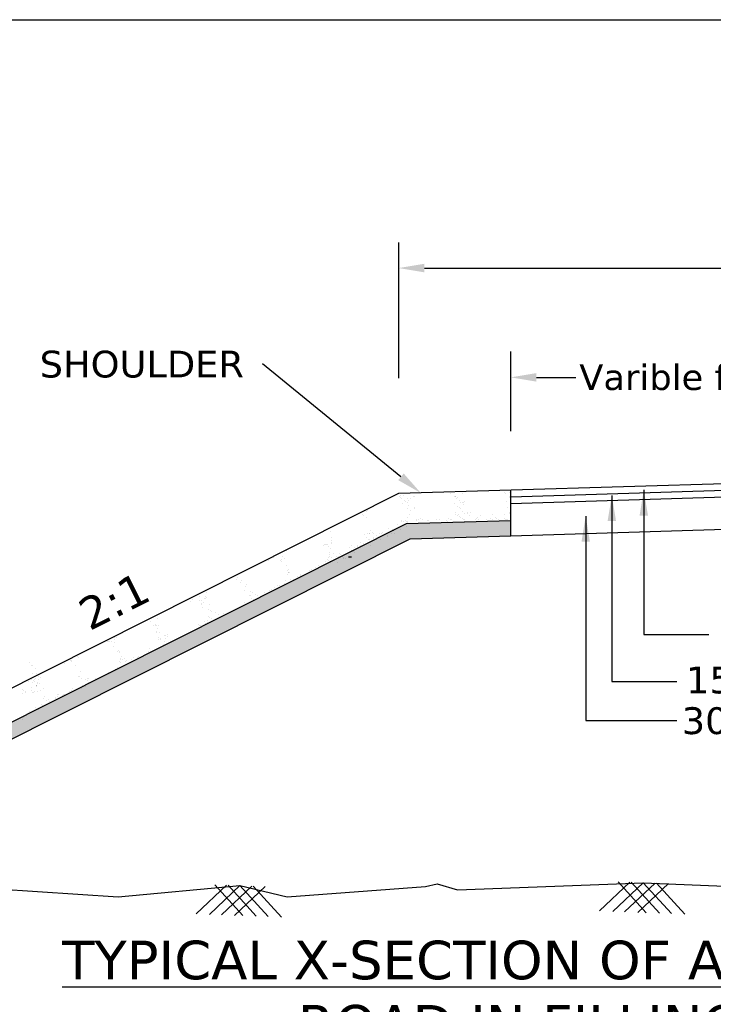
# Model space of a CAD drawing. Header units: inches. Extents: x -3872829669 to -3872768585, y -6658097132 to -6658060350.
# Tile 4 of 7: x -3872813449 to -3872800506, y -6658078728 to -6658060350. Entities that reach past the tile are written whole.
import ezdxf

# ---------------------------------------------------------------- set-up
doc = ezdxf.new("R2010")
doc.units = ezdxf.units.IN
doc.header["$MEASUREMENT"] = 0
doc.header["$PDMODE"] = 2
for name, color, linetype in [('CHNGE', 7, 'Continuous'), ('TEX', 7, 'Continuous'), ('TEXT', 7, 'Continuous')]:
    doc.layers.add(name, color=color, linetype=linetype)
doc.styles.get("Standard").update_dxf_attribs({"font": 'verdana.ttf', "height": 480})
doc.dimstyles.new('ISO-25--------1', dxfattribs={"dimtxt": 240, "dimasz": 480, "dimexe": 480, "dimexo": 480, "dimgap": 0.02, "dimtad": 0, "dimtih": 1, "dimtoh": 1, "dimdec": 0, "dimlfac": 8, "dimdsep": 46, "dimtxsty": 'Standard', "dimcen": 192, "dimclrd": 1, "dimclre": 1, "dimclrt": 1, "dimadec": 0, "dimazin": 0, "dimtfac": 1, "dimtdec": 0, "dimtmove": 2, "dimatfit": 3, "dimfxl": 300, "dimarcsym": 0})

# ---------------------------------------------------------------- blocks, each defined once
blk = doc.blocks.new('*D49')
at = {"color": 0, "lineweight": -2, "ltscale": 20, "transparency": 16777216}
for p, q in [((-3872806377.235899, -6658067039.707215), (-3872806377.235899, -6658064505.601197)), ((-3872789646.235899, -6658067039.707215), (-3872789646.235899, -6658064505.601197)), ((-3872805897.235899, -6658064985.601197), (-3872799313.622924, -6658064985.601197)), ((-3872790126.235899, -6658064985.601197), (-3872796709.848874, -6658064985.601197))]:
    blk.add_line(p, q, dxfattribs=at)
at = {"color": 0, "ltscale": 20, "transparency": 16777216}
for points in [[(-3872805897.235899, -6658064905.601197), (-3872805897.235899, -6658065065.601197), (-3872806377.235899, -6658064985.601197)], [(-3872790126.235899, -6658064905.601197), (-3872790126.235899, -6658065065.601197), (-3872789646.235899, -6658064985.601197)]]:
    blk.add_solid(points, dxfattribs=at)
at = {"layer": 'Defpoints', "color": 0, "ltscale": 20, "transparency": 16777216}
for p in [(-3872789646.235899, -6658064985.601197), (-3872806377.235899, -6658067519.707215), (-3872789646.235899, -6658067519.707215)]:
    blk.add_point(p, dxfattribs=at)
at = {"color": 0, "ltscale": 20, "transparency": 16777216, "insert": (-3872798011.735899, -6658064985.601197), "char_height": 480, "attachment_point": 5}
blk.add_mtext('8.400 M', dxfattribs=at)
blk = doc.blocks.new('*D50')
at = {"color": 0, "lineweight": -2, "ltscale": 20, "transparency": 16777216}
for p, q in [((-3872804285.860899, -6658068031.383977), (-3872804285.860899, -6658066545.907395)), ((-3872791737.610899, -6658068031.383977), (-3872791737.610899, -6658066545.907395)), ((-3872803805.860899, -6658067025.907395), (-3872803073.837833, -6658067025.907395)), ((-3872792217.610899, -6658067025.907395), (-3872792949.633965, -6658067025.907395))]:
    blk.add_line(p, q, dxfattribs=at)
at = {"color": 0, "ltscale": 20, "transparency": 16777216}
for points in [[(-3872803805.860899, -6658066945.907395), (-3872803805.860899, -6658067105.907395), (-3872804285.860899, -6658067025.907395)], [(-3872792217.610899, -6658066945.907395), (-3872792217.610899, -6658067105.907395), (-3872791737.610899, -6658067025.907395)]]:
    blk.add_solid(points, dxfattribs=at)
at = {"layer": 'Defpoints', "color": 0, "ltscale": 20, "transparency": 16777216}
for p in [(-3872791737.610899, -6658067025.907395), (-3872804285.860899, -6658068511.383977), (-3872791737.610899, -6658068511.383977)]:
    blk.add_point(p, dxfattribs=at)
at = {"color": 0, "ltscale": 20, "transparency": 16777216, "insert": (-3872798011.735899, -6658067025.907395), "char_height": 480, "attachment_point": 5}
blk.add_mtext('Varible from 7.50 m to 3.75 m', dxfattribs=at)

msp = doc.modelspace()

# ---------------------------------------------------------------- hatches: boundary and pattern name
at = {"layer": 'CHNGE'}
h = msp.add_hatch(dxfattribs=at)
h.set_pattern_fill('AR-SAND', color=0, scale=167.31, style=0)
h.set_pattern_definition([(37.5, (-3868403558.14, -6688419133.2), (-10.5394187, 322.3768848), [0, -254.3112, 0, -284.427, 0, -271.87875]), (7.5, (-3868403558.14, -6688419133.2), (296.1013406, 472.173258), [0, -137.1942, 0, -229.2147, 0, -87.83775]), (327.5, (-3868403763.94, -6688419133.2), (521.027075, 0.9468162), [0, -83.655, 0, -301.158, 0, -393.1785]), (317.5, (-3868403763.94, -6688419133.2), (502.955042, 146.843899), [0, -41.8275, 0, -197.4258, 0, -225.8685])])
h.paths.add_polyline_path([(-3872806162.787107, -6658070037.181791), (-3872804285.860899, -6658069980.874003), (-3872804285.860899, -6658069696.319046), (-3872806234.270038, -6658069754.771315), (-3872819089.569633, -6658076217.521439), (-3872818579.797215, -6658076279.590457)])

# ---------------------------------------------------------------- linework, layer by layer
at = {"color": 0, "ltscale": 20}
msp.add_lwpolyline([(-3872806334.736026, -6658068881.963124), (-3872808918.628655, -6658066772.701951), (-3872808918.628655, -6658066772.701951)], dxfattribs=at)
msp.add_solid([(-3872806284.146467, -6658068819.98977), (-3872805962.895905, -6658069185.500477), (-3872806385.325584, -6658068943.936477)], dxfattribs=at)
at = {"layer": 'CHNGE', "color": 0}
for p, q in [((-3872806377.235899, -6658069189.950372), (-3872798011.735899, -6658068938.985372)), ((-3872804285.860899, -6658069252.691621), (-3872798011.735899, -6658069064.467874)), ((-3872819944.454745, -6658076010.603957), (-3872806377.235899, -6658069189.950372)), ((-3872806366.483255, -6658069246.800221), (-3872806366.483255, -6658069246.800221)), ((-3872806344.814572, -6658069232.3842), (-3872806344.814572, -6658069232.3842)), ((-3872806334.208126, -6658069273.405786), (-3872806334.208126, -6658069273.405786)), ((-3872806285.230309, -6658069224.606675), (-3872806285.230309, -6658069224.606675)), ((-3872806099.121611, -6658069244.592647), (-3872806099.121611, -6658069244.592647)), ((-3872806085.074585, -6658069256.795596), (-3872806085.074585, -6658069256.795596)), ((-3872805413.990408, -6658069164.966752), (-3872805413.990408, -6658069164.966752)), ((-3872805409.533827, -6658069167.858968), (-3872805409.533827, -6658069167.858968)), ((-3872805403.803184, -6658069200.435609), (-3872805403.803184, -6658069200.435609)), ((-3872805330.726544, -6658069241.264024), (-3872805330.726544, -6658069241.264024)), ((-3872805317.580997, -6658069243.172421), (-3872805317.580997, -6658069243.172421)), ((-3872805315.307313, -6658069255.393151), (-3872805315.307313, -6658069255.393151)), ((-3872805290.685518, -6658069278.869405), (-3872805290.685518, -6658069278.869405)), ((-3872805282.304042, -6658069265.646319), (-3872805282.304042, -6658069265.646319)), ((-3872805189.806197, -6658069201.461984), (-3872805189.806197, -6658069201.461984)), ((-3872804441.328541, -6658069135.651458), (-3872804441.328541, -6658069135.651458)), ((-3872804404.832101, -6658069178.114045), (-3872804404.832101, -6658069178.114045)), ((-3872804389.412867, -6658069192.243169), (-3872804389.412867, -6658069192.243169)), ((-3872804318.056359, -6658069240.758624), (-3872804318.056359, -6658069240.758624)), ((-3872804316.634081, -6658069258.932639), (-3872804316.634081, -6658069258.932639)), ((-3872804304.948184, -6658069183.41468), (-3872804304.948184, -6658069183.41468)), ((-3872804285.860899, -6658069980.874015), (-3872804285.860899, -6658069127.209123)), ((-3872804285.860899, -6658069378.174125), (-3872798011.735899, -6658069189.950372)), ((-3872806322.51337, -6658069293.884845), (-3872806322.51337, -6658069293.884845)), ((-3872806299.643808, -6658069385.235862), (-3872806299.643808, -6658069385.235862)), ((-3872806271.469645, -6658069318.260074), (-3872806271.469645, -6658069318.260074)), ((-3872806257.887249, -6658069334.163013), (-3872806257.887249, -6658069334.163013)), ((-3872806218.017668, -6658069369.185802), (-3872806218.017668, -6658069369.185802)), ((-3872806207.910385, -6658069292.884723), (-3872806207.910385, -6658069292.884723)), ((-3872806193.778349, -6658069409.224893), (-3872806193.778349, -6658069409.224893)), ((-3872806190.082834, -6658069320.699519), (-3872806190.082834, -6658069320.699519)), ((-3872806163.993184, -6658069292.501466), (-3872806163.993184, -6658069292.501466)), ((-3872806085.159109, -6658069461.529872), (-3872806085.159109, -6658069461.529872)), ((-3872805332.404242, -6658069374.300057), (-3872805332.404242, -6658069374.300057)), ((-3872805285.415808, -6658069440.057849), (-3872805285.415808, -6658069440.057849)), ((-3872805250.018847, -6658069452.653089), (-3872805250.018847, -6658069452.653089)), ((-3872805242.528528, -6658069322.08262), (-3872805242.528528, -6658069322.08262)), ((-3872805218.777373, -6658069359.340793), (-3872805218.777373, -6658069359.340793)), ((-3872805184.536489, -6658069362.650424), (-3872805184.536489, -6658069362.650424)), ((-3872805175.234229, -6658069353.608228), (-3872805175.234229, -6658069353.608228)), ((-3872805159.264666, -6658069398.379895), (-3872805159.264666, -6658069398.379895)), ((-3872805155.307003, -6658069346.55236), (-3872805155.307003, -6658069346.55236)), ((-3872804373.766388, -6658069345.132134), (-3872804373.766388, -6658069345.132134)), ((-3872804354.553641, -6658069462.158967), (-3872804354.553641, -6658069462.158967)), ((-3872804299.678475, -6658069344.60312), (-3872804299.678475, -6658069344.60312)), ((-3872807208.932638, -6658069616.569947), (-3872807208.932638, -6658069616.569947)), ((-3872807059.312901, -6658069585.269998), (-3872807059.312901, -6658069585.269998)), ((-3872807027.037774, -6658069611.875562), (-3872807027.037774, -6658069611.875562)), ((-3872807021.056059, -6658069514.7315), (-3872807021.056059, -6658069514.7315)), ((-3872806983.681512, -6658069636.025878), (-3872806983.681512, -6658069636.025878)), ((-3872806969.431139, -6658069535.906709), (-3872806969.431139, -6658069535.906709)), ((-3872806952.461572, -6658069514.132888), (-3872806952.461572, -6658069514.132888)), ((-3872806952.376596, -6658069491.502595), (-3872806952.376596, -6658069491.502595)), ((-3872806218.909838, -6658069641.957887), (-3872806218.909838, -6658069641.957887)), ((-3872806204.496333, -6658069481.3287), (-3872806204.496333, -6658069481.3287)), ((-3872806176.488386, -6658069585.338796), (-3872806176.488386, -6658069585.338796)), ((-3872806156.514552, -6658069507.186763), (-3872806156.514552, -6658069507.186763)), ((-3872806075.955244, -6658069472.1904), (-3872806075.955244, -6658069472.1904)), ((-3872805323.2849, -6658069589.694861), (-3872805323.2849, -6658069589.694861)), ((-3872805322.544168, -6658069552.620439), (-3872805322.544168, -6658069552.620439)), ((-3872805280.146101, -6658069601.246289), (-3872805280.146101, -6658069601.246289)), ((-3872805255.27466, -6658069580.741141), (-3872805255.27466, -6658069580.741141)), ((-3872805239.280304, -6658069628.91771), (-3872805239.280304, -6658069628.91771)), ((-3872805223.861068, -6658069643.046832), (-3872805223.861068, -6658069643.046832)), ((-3872805214.741894, -6658069475.126992), (-3872805214.741894, -6658069475.126992)), ((-3872805179.266779, -6658069523.838868), (-3872805179.266779, -6658069523.838868)), ((-3872805141.647788, -6658069565.781877), (-3872805141.647788, -6658069565.781877)), ((-3872805098.104649, -6658069560.049312), (-3872805098.104649, -6658069560.049312)), ((-3872805087.74485, -6658069556.033031), (-3872805087.74485, -6658069556.033031)), ((-3872805061.171515, -6658069598.453218), (-3872805061.171515, -6658069598.453218)), ((-3872805030.094404, -6658069551.095601), (-3872805030.094404, -6658069551.095601)), ((-3872804899.604764, -6658069636.314355), (-3872804899.604764, -6658069636.314355)), ((-3872804847.174529, -6658069599.479583), (-3872804847.174529, -6658069599.479583)), ((-3872804621.231305, -6658069591.339286), (-3872804621.231305, -6658069591.339286)), ((-3872804564.86338, -6658069639.189679), (-3872804564.86338, -6658069639.189679)), ((-3872804402.256722, -6658069588.546208), (-3872804402.256722, -6658069588.546208)), ((-3872804313.38586, -6658069565.767728), (-3872804313.38586, -6658069565.767728)), ((-3872804306.204237, -6658069554.612809), (-3872804306.204237, -6658069554.612809)), ((-3872804297.966624, -6658069579.896855), (-3872804297.966624, -6658069579.896855)), ((-3872804294.408764, -6658069505.791558), (-3872804294.408764, -6658069505.791558)), ((-3872819089.569633, -6658076217.521449), (-3872806234.270038, -6658069754.771321)), ((-3872806393.588511, -6658069770.21305), (-3872806393.588511, -6658069770.21305)), ((-3872806332.233397, -6658069723.470801), (-3872806332.233397, -6658069723.470801)), ((-3872806328.470807, -6658069706.494233), (-3872806328.470807, -6658069706.494233)), ((-3872806288.316196, -6658069723.087543), (-3872806288.316196, -6658069723.087543)), ((-3872806251.149565, -6658069705.711762), (-3872806251.149565, -6658069705.711762)), ((-3872806234.270038, -6658069754.771321), (-3872804285.860899, -6658069696.319047)), ((-3872806233.323335, -6658069802.587068), (-3872806233.323335, -6658069802.587068)), ((-3872806227.94813, -6658069714.168736), (-3872806227.94813, -6658069714.168736)), ((-3872806219.721708, -6658069722.488925), (-3872806219.721708, -6658069722.488925)), ((-3872806214.365734, -6658069730.071675), (-3872806214.365734, -6658069730.071675)), ((-3872806046.90885, -6658069693.907947), (-3872806046.90885, -6658069693.907947)), ((-3872806042.368805, -6658069684.364051), (-3872806042.368805, -6658069684.364051)), ((-3872805998.825661, -6658069678.631486), (-3872805998.825661, -6658069678.631486)), ((-3872805963.997309, -6658069663.55399), (-3872805963.997309, -6658069663.55399)), ((-3872805928.720356, -6658069686.027888), (-3872805928.720356, -6658069686.027888)), ((-3872805832.911861, -6658069694.934318), (-3872805832.911861, -6658069694.934318)), ((-3872805825.499207, -6658069699.464334), (-3872805825.499207, -6658069699.464334)), ((-3872805668.206815, -6658069685.554482), (-3872805668.206815, -6658069685.554482)), ((-3872805606.968641, -6658069686.794015), (-3872805606.968641, -6658069686.794015)), ((-3872805490.757824, -6658069702.339662), (-3872805490.757824, -6658069702.339662)), ((-3872805475.338591, -6658069716.468783), (-3872805475.338591, -6658069716.468783)), ((-3872805442.970236, -6658069662.607175), (-3872805442.970236, -6658069662.607175)), ((-3872805407.693277, -6658069685.081073), (-3872805407.693277, -6658069685.081073)), ((-3872805387.994057, -6658069684.000939), (-3872805387.994057, -6658069684.000939)), ((-3872805182.456698, -6658069662.133765), (-3872805182.456698, -6658069662.133765)), ((-3872805173.99707, -6658069685.027308), (-3872805173.99707, -6658069685.027308)), ((-3872805151.082284, -6658069709.736302), (-3872805151.082284, -6658069709.736302)), ((-3872805147.179741, -6658069684.607663), (-3872805147.179741, -6658069684.607663)), ((-3872804948.05385, -6658069676.887008), (-3872804948.05385, -6658069676.887008)), ((-3872804921.943159, -6658069661.660359), (-3872804921.943159, -6658069661.660359)), ((-3872804886.666204, -6658069684.134257), (-3872804886.666204, -6658069684.134257)), ((-3872804816.3409, -6658069712.611627), (-3872804816.3409, -6658069712.611627)), ((-3872804729.079264, -6658069674.093934), (-3872804729.079264, -6658069674.093934)), ((-3872804661.429623, -6658069661.18695), (-3872804661.429623, -6658069661.18695)), ((-3872804626.152667, -6658069683.660848), (-3872804626.152667, -6658069683.660848)), ((-3872804570.614556, -6658069707.199317), (-3872804570.614556, -6658069707.199317)), ((-3872804549.444144, -6658069653.318803), (-3872804549.444144, -6658069653.318803)), ((-3872804515.082277, -6658069675.120305), (-3872804515.082277, -6658069675.120305)), ((-3872804502.604317, -6658069698.245601), (-3872804502.604317, -6658069698.245601)), ((-3872804400.916086, -6658069660.71354), (-3872804400.916086, -6658069660.71354)), ((-3872804388.977447, -6658069683.286338), (-3872804388.977447, -6658069683.286338)), ((-3872804365.639128, -6658069683.187442), (-3872804365.639128, -6658069683.187442)), ((-3872804345.434305, -6658069677.553773), (-3872804345.434305, -6658069677.553773)), ((-3872804289.139055, -6658069666.980004), (-3872804289.139055, -6658069666.980004)), ((-3872804285.860899, -6658069980.874015), (-3872798011.735899, -6658069792.650268)), ((-3872807641.761092, -6658069911.150428), (-3872807641.761092, -6658069911.150428)), ((-3872807012.508511, -6658069957.284244), (-3872807012.508511, -6658069957.284244)), ((-3872806962.1816, -6658069943.718835), (-3872806962.1816, -6658069943.718835)), ((-3872806925.909624, -6658069931.815372), (-3872806925.909624, -6658069931.815372)), ((-3872806918.264396, -6658069943.33558), (-3872806918.264396, -6658069943.33558)), ((-3872806902.947536, -6658069892.747903), (-3872806902.947536, -6658069892.747903)), ((-3872806869.318036, -6658069923.808572), (-3872806869.318036, -6658069923.808572)), ((-3872806849.669909, -6658069942.736962), (-3872806849.669909, -6658069942.736962)), ((-3872806794.825737, -6658069981.198281), (-3872806794.825737, -6658069981.198281)), ((-3872806735.066921, -6658069941.736836), (-3872806735.066921, -6658069941.736836)), ((-3872806691.14972, -6658069941.353578), (-3872806691.14972, -6658069941.353578)), ((-3872806677.696407, -6658069912.203828), (-3872806677.696407, -6658069912.203828)), ((-3872806622.55523, -6658069940.754966), (-3872806622.55523, -6658069940.754966)), ((-3872806610.688631, -6658069955.087308), (-3872806610.688631, -6658069955.087308)), ((-3872806594.013765, -6658069975.463981), (-3872806594.013765, -6658069975.463981)), ((-3872806580.431371, -6658069991.36692), (-3872806580.431371, -6658069991.36692)), ((-3872806568.135435, -6658069847.667487), (-3872806568.135435, -6658069847.667487)), ((-3872806507.952246, -6658069939.754838), (-3872806507.952246, -6658069939.754838)), ((-3872806500.524817, -6658069863.980458), (-3872806500.524817, -6658069863.980458)), ((-3872806468.249688, -6658069890.586022), (-3872806468.249688, -6658069890.586022)), ((-3872806460.013638, -6658069936.117866), (-3872806460.013638, -6658069936.117866)), ((-3872806408.807764, -6658069847.360826), (-3872806408.807764, -6658069847.360826)), ((-3872806342.884306, -6658069867.123418), (-3872806342.884306, -6658069867.123418)), ((-3872806162.787107, -6658070037.181798), (-3872804285.860899, -6658069980.874015)), ((-3872818579.797215, -6658076279.590468), (-3872806162.787107, -6658070037.181798)), ((-3872807786.191248, -6658070167.375733), (-3872807786.191248, -6658070167.375733)), ((-3872807764.848088, -6658070144.635072), (-3872807764.848088, -6658070144.635072)), ((-3872807749.465697, -6658070147.356404), (-3872807749.465697, -6658070147.356404)), ((-3872807725.486654, -6658070149.378196), (-3872807725.486654, -6658070149.378196)), ((-3872807705.664688, -6658070142.709266), (-3872807705.664688, -6658070142.709266)), ((-3872807686.366088, -6658070174.996499), (-3872807686.366088, -6658070174.996499)), ((-3872807637.406945, -6658070067.829909), (-3872807637.406945, -6658070067.829909)), ((-3872807632.50694, -6658070100.697858), (-3872807632.50694, -6658070100.697858)), ((-3872807628.626456, -6658070125.772092), (-3872807628.626456, -6658070125.772092)), ((-3872807623.456089, -6658070019.302285), (-3872807623.456089, -6658070019.302285)), ((-3872807291.975265, -6658070193.110616), (-3872807291.975265, -6658070193.110616)), ((-3872807252.503429, -6658070161.002994), (-3872807252.503429, -6658070161.002994)), ((-3872807144.05134, -6658070186.907876), (-3872807144.05134, -6658070186.907876)), ((-3872807137.900442, -6658070160.002872), (-3872807137.900442, -6658070160.002872)), ((-3872807093.983241, -6658070159.619615), (-3872807093.983241, -6658070159.619615)), ((-3872807086.418157, -6658070108.682826), (-3872807086.418157, -6658070108.682826)), ((-3872807033.424335, -6658070150.88334), (-3872807033.424335, -6658070150.88334)), ((-3872807026.92201, -6658070117.91343), (-3872807026.92201, -6658070117.91343)), ((-3872807025.388754, -6658070159.020997), (-3872807025.388754, -6658070159.020997)), ((-3872806976.254339, -6658070017.575976), (-3872806976.254339, -6658070017.575976)), ((-3872806943.979213, -6658070044.18154), (-3872806943.979213, -6658070044.18154)), ((-3872806917.361036, -6658070053.377088), (-3872806917.361036, -6658070053.377088)), ((-3872806910.785767, -6658070158.020875), (-3872806910.785767, -6658070158.020875)), ((-3872806852.564695, -6658070017.691251), (-3872806852.564695, -6658070017.691251)), ((-3872806838.982301, -6658070033.594193), (-3872806838.982301, -6658070033.594193)), ((-3872806717.624937, -6658070048.854712), (-3872806717.624937, -6658070048.854712)), ((-3872808543.578348, -6658070366.003129), (-3872808543.578348, -6658070366.003129)), ((-3872808468.720465, -6658070261.689996), (-3872808468.720465, -6658070261.689996)), ((-3872807669.383322, -6658070366.870172), (-3872807669.383322, -6658070366.870172)), ((-3872807667.362629, -6658070300.724044), (-3872807667.362629, -6658070300.724044)), ((-3872807666.776698, -6658070322.796081), (-3872807666.776698, -6658070322.796081)), ((-3872807648.207822, -6658070213.007598), (-3872807648.207822, -6658070213.007598)), ((-3872807636.808863, -6658070382.651317), (-3872807636.808863, -6658070382.651317)), ((-3872807601.398737, -6658070304.1671), (-3872807601.398737, -6658070304.1671)), ((-3872807540.733966, -6658070378.268907), (-3872807540.733966, -6658070378.268907)), ((-3872807496.816763, -6658070377.88565), (-3872807496.816763, -6658070377.88565)), ((-3872807477.181267, -6658070321.213765), (-3872807477.181267, -6658070321.213765)), ((-3872807463.598871, -6658070337.116708), (-3872807463.598871, -6658070337.116708)), ((-3872807428.222275, -6658070377.287036), (-3872807428.222275, -6658070377.287036)), ((-3872807376.147611, -6658070323.623031), (-3872807376.147611, -6658070323.623031)), ((-3872807313.619287, -6658070376.28691), (-3872807313.619287, -6658070376.28691)), ((-3872807303.518282, -6658070293.557084), (-3872807303.518282, -6658070293.557084)), ((-3872807266.586638, -6658070259.086688), (-3872807266.586638, -6658070259.086688)), ((-3872807218.630335, -6658070278.986495), (-3872807218.630335, -6658070278.986495)), ((-3872807205.047941, -6658070294.889434), (-3872807205.047941, -6658070294.889434)), ((-3872807193.354463, -6658070202.450234), (-3872807193.354463, -6658070202.450234)), ((-3872807161.079336, -6658070229.055799), (-3872807161.079336, -6658070229.055799)), ((-3872808802.64626, -6658070438.494397), (-3872808802.64626, -6658070438.494397)), ((-3872808714.460855, -6658070390.122134), (-3872808714.460855, -6658070390.122134)), ((-3872808587.345673, -6658070439.343385), (-3872808587.345673, -6658070439.343385)), ((-3872808570.805632, -6658070463.420564), (-3872808570.805632, -6658070463.420564)), ((-3872808568.613324, -6658070429.868707), (-3872808568.613324, -6658070429.868707)), ((-3872808516.389866, -6658070405.537721), (-3872808516.389866, -6658070405.537721)), ((-3872808469.286531, -6658070539.735246), (-3872808469.286531, -6658070539.735246)), ((-3872807930.628477, -6658070567.549813), (-3872807930.628477, -6658070567.549813)), ((-3872807868.267233, -6658070531.863557), (-3872807868.267233, -6658070531.863557)), ((-3872807737.03791, -6658070456.948293), (-3872807737.03791, -6658070456.948293)), ((-3872807707.840164, -6658070427.551209), (-3872807707.840164, -6658070427.551209)), ((-3872807695.657134, -6658070437.77271), (-3872807695.657134, -6658070437.77271)), ((-3872807691.811674, -6658070386.661656), (-3872807691.811674, -6658070386.661656)), ((-3872807658.040903, -6658070454.40586), (-3872807658.040903, -6658070454.40586)), ((-3872807615.812239, -6658070464.796285), (-3872807615.812239, -6658070464.796285)), ((-3872807520.618402, -6658070478.431344), (-3872807520.618402, -6658070478.431344)), ((-3872807493.27694, -6658070392.617478), (-3872807493.27694, -6658070392.617478)), ((-3872807410.454585, -6658070387.324489), (-3872807410.454585, -6658070387.324489)), ((-3872807399.489971, -6658070412.17859), (-3872807399.489971, -6658070412.17859)), ((-3872807378.179457, -6658070413.930053), (-3872807378.179457, -6658070413.930053)), ((-3872808449.527563, -6658070714.479478), (-3872808449.527563, -6658070714.479478)), ((-3872808444.025694, -6658070627.492049), (-3872808444.025694, -6658070627.492049)), ((-3872808433.499073, -6658070673.589931), (-3872808433.499073, -6658070673.589931)), ((-3872808425.855754, -6658070675.934701), (-3872808425.855754, -6658070675.934701)), ((-3872808424.203731, -6658070620.823113), (-3872808424.203731, -6658070620.823113)), ((-3872808408.146952, -6658070662.446544), (-3872808408.146952, -6658070662.446544)), ((-3872808264.491728, -6658070735.744973), (-3872808264.491728, -6658070735.744973)), ((-3872808215.494627, -6658070705.853787), (-3872808215.494627, -6658070705.853787)), ((-3872808209.814874, -6658070718.043315), (-3872808209.814874, -6658070718.043315)), ((-3872808037.204777, -6658070623.95247), (-3872808037.204777, -6658070623.95247)), ((-3872808000.479223, -6658070603.933141), (-3872808000.479223, -6658070603.933141)), ((-3872809404.435541, -6658070796.881434), (-3872809404.435541, -6658070796.881434)), ((-3872809388.407049, -6658070755.991887), (-3872809388.407049, -6658070755.991887)), ((-3872809331.697144, -6658070849.966823), (-3872809331.697144, -6658070849.966823)), ((-3872809311.589952, -6658070825.143064), (-3872809311.589952, -6658070825.143064)), ((-3872809212.325045, -6658070885.979865), (-3872809212.325045, -6658070885.979865)), ((-3872808634.883885, -6658070916.606223), (-3872808634.883885, -6658070916.606223)), ((-3872808608.34261, -6658070919.142545), (-3872808608.34261, -6658070919.142545)), ((-3872808510.232121, -6658070864.177112), (-3872808510.232121, -6658070864.177112)), ((-3872808491.354292, -6658070821.181727), (-3872808491.354292, -6658070821.181727)), ((-3872808387.830756, -6658070796.859216), (-3872808387.830756, -6658070796.859216)), ((-3872808342.026864, -6658070790.112895), (-3872808342.026864, -6658070790.112895)), ((-3872810098.621312, -6658071108.148139), (-3872810098.621312, -6658071108.148139)), ((-3872809990.196331, -6658071114.378921), (-3872809990.196331, -6658071114.378921)), ((-3872809965.161355, -6658071050.513345), (-3872809965.161355, -6658071050.513345)), ((-3872809253.292801, -6658070999.713117), (-3872809253.292801, -6658070999.713117)), ((-3872809228.257822, -6658070935.847535), (-3872809228.257822, -6658070935.847535)), ((-3872809162.564739, -6658071105.605893), (-3872809162.564739, -6658071105.605893)), ((-3872809148.931273, -6658071024.16904), (-3872809148.931273, -6658071024.16904)), ((-3872809142.742773, -6658071098.936963), (-3872809142.742773, -6658071098.936963)), ((-3872809108.951036, -6658071048.294215), (-3872809108.951036, -6658071048.294215)), ((-3872809051.316844, -6658071072.866517), (-3872809051.316844, -6658071072.866517)), ((-3872809005.276048, -6658071097.467473), (-3872809005.276048, -6658071097.467473)), ((-3872808880.624276, -6658071045.038362), (-3872808880.624276, -6658071045.038362)), ((-3872808792.248932, -6658071000.375245), (-3872808792.248932, -6658071000.375245)), ((-3872808758.222917, -6658070977.720466), (-3872808758.222917, -6658070977.720466)), ((-3872808701.902281, -6658070950.619908), (-3872808701.902281, -6658070950.619908)), ((-3872810267.558855, -6658071200.237052), (-3872810267.558855, -6658071200.237052)), ((-3872810230.833302, -6658071180.217723), (-3872810230.833302, -6658071180.217723)), ((-3872810094.006029, -6658071182.613984), (-3872810094.006029, -6658071182.613984)), ((-3872810052.374272, -6658071186.86556), (-3872810052.374272, -6658071186.86556)), ((-3872810051.517977, -6658071242.345666), (-3872810051.517977, -6658071242.345666)), ((-3872810048.05155, -6658071261.970717), (-3872810048.05155, -6658071261.970717)), ((-3872810014.792426, -6658071222.326333), (-3872810014.792426, -6658071222.326333)), ((-3872810006.224821, -6658071155.268468), (-3872810006.224821, -6658071155.268468)), ((-3872809986.967417, -6658071146.601747), (-3872809986.967417, -6658071146.601747)), ((-3872809967.145453, -6658071139.932817), (-3872809967.145453, -6658071139.932817)), ((-3872809908.719049, -6658071260.163997), (-3872809908.719049, -6658071260.163997)), ((-3872809251.01644, -6658071225.899608), (-3872809251.01644, -6658071225.899608)), ((-3872809128.615076, -6658071158.581706), (-3872809128.615076, -6658071158.581706)), ((-3872809093.143574, -6658071179.568761), (-3872809093.143574, -6658071179.568761)), ((-3872810818.368921, -6658071422.947757), (-3872810818.368921, -6658071422.947757)), ((-3872810781.643369, -6658071402.928433), (-3872810781.643369, -6658071402.928433)), ((-3872810033.370817, -6658071312.593102), (-3872810033.370817, -6658071312.593102)), ((-3872809930.864084, -6658071364.093713), (-3872809930.864084, -6658071364.093713)), ((-3872809889.715593, -6658071385.891536), (-3872809889.715593, -6658071385.891536)), ((-3872809871.11057, -6658071398.989697), (-3872809871.11057, -6658071398.989697)), ((-3872809792.046317, -6658071420.653733), (-3872809792.046317, -6658071420.653733)), ((-3872809746.060368, -6658071459.189973), (-3872809746.060368, -6658071459.189973)), ((-3872809653.106126, -6658071431.253549), (-3872809653.106126, -6658071431.253549)), ((-3872811002.421021, -6658071585.119012), (-3872811002.421021, -6658071585.119012)), ((-3872810990.979023, -6658071517.038604), (-3872810990.979023, -6658071517.038604)), ((-3872810943.875686, -6658071651.236131), (-3872810943.875686, -6658071651.236131)), ((-3872810914.768886, -6658071661.246547), (-3872810914.768886, -6658071661.246547)), ((-3872810907.150133, -6658071631.216798), (-3872810907.150133, -6658071631.216798)), ((-3872810894.946922, -6658071654.577613), (-3872810894.946922, -6658071654.577613)), ((-3872810880.019659, -6658071517.80111), (-3872810880.019659, -6658071517.80111)), ((-3872810859.103258, -6658071656.888705), (-3872810859.103258, -6658071656.888705)), ((-3872810858.765795, -6658071658.417443), (-3872810858.765795, -6658071658.417443)), ((-3872810116.45253, -6658071640.051225), (-3872810116.45253, -6658071640.051225)), ((-3872810101.524028, -6658071657.878272), (-3872810101.524028, -6658071657.878272)), ((-3872810081.702063, -6658071651.209342), (-3872810081.702063, -6658071651.209342)), ((-3872809991.80076, -6658071587.622109), (-3872809991.80076, -6658071587.622109)), ((-3872809988.142391, -6658071619.731978), (-3872809988.142391, -6658071619.731978)), ((-3872809954.000765, -6658071610.44707), (-3872809954.000765, -6658071610.44707)), ((-3872809937.972276, -6658071569.557523), (-3872809937.972276, -6658071569.557523)), ((-3872809924.25831, -6658071492.723313), (-3872809924.25831, -6658071492.723313)), ((-3872809912.9373, -6658071505.691941), (-3872809912.9373, -6658071505.691941)), ((-3872809881.103782, -6658071583.719747), (-3872809881.103782, -6658071583.719747)), ((-3872809869.399399, -6658071520.304208), (-3872809869.399399, -6658071520.304208)), ((-3872809861.281818, -6658071577.050813), (-3872809861.281818, -6658071577.050813)), ((-3872809767.722145, -6658071545.573449), (-3872809767.722145, -6658071545.573449)), ((-3872811621.041766, -6658071835.420091), (-3872811621.041766, -6658071835.420091)), ((-3872810900.444909, -6658071787.43559), (-3872810900.444909, -6658071787.43559)), ((-3872810900.166723, -6658071761.64383), (-3872810900.166723, -6658071761.64383)), ((-3872810884.138231, -6658071720.754281), (-3872810884.138231, -6658071720.754281)), ((-3872810839.76234, -6658071784.144988), (-3872810839.76234, -6658071784.144988)), ((-3872810751.626946, -6658071842.726281), (-3872810751.626946, -6658071842.726281)), ((-3872810731.804983, -6658071836.057347), (-3872810731.804983, -6658071836.057347)), ((-3872810684.404028, -6658071829.544198), (-3872810684.404028, -6658071829.544198)), ((-3872811806.286294, -6658071961.467702), (-3872811806.286294, -6658071961.467702)), ((-3872811796.44987, -6658071957.880662), (-3872811796.44987, -6658071957.880662)), ((-3872811776.627905, -6658071951.211726), (-3872811776.627905, -6658071951.211726)), ((-3872811743.20534, -6658071946.841508), (-3872811743.20534, -6658071946.841508)), ((-3872811683.068235, -6658071919.734363), (-3872811683.068235, -6658071919.734363)), ((-3872811678.896983, -6658071983.011882), (-3872811678.896983, -6658071983.011882)), ((-3872811674.074304, -6658071889.398118), (-3872811674.074304, -6658071889.398118)), ((-3872811637.070256, -6658071876.309642), (-3872811637.070256, -6658071876.309642)), ((-3872810858.665553, -6658071878.738519), (-3872810858.665553, -6658071878.738519)), ((-3872810853.341572, -6658071921.633107), (-3872810853.341572, -6658071921.633107)), ((-3872810819.446147, -6658071918.557658), (-3872810819.446147, -6658071918.557658)), ((-3872810816.616018, -6658071901.613784), (-3872810816.616018, -6658071901.613784)), ((-3872810765.052475, -6658072005.365054), (-3872810765.052475, -6658072005.365054)), ((-3872810749.023981, -6658071964.475511), (-3872810749.023981, -6658071964.475511)), ((-3872810723.989007, -6658071900.609935), (-3872810723.989007, -6658071900.609935)), ((-3872810696.107114, -6658071857.443421), (-3872810696.107114, -6658071857.443421)), ((-3872811703.931957, -6658072046.877463), (-3872811703.931957, -6658072046.877463)), ((-3872811633.307931, -6658072139.360396), (-3872811633.307931, -6658072139.360396)), ((-3872811613.485965, -6658072132.691461), (-3872811613.485965, -6658072132.691461)), ((-3872811583.54019, -6658072159.795104), (-3872811583.54019, -6658072159.795104)), ((-3872811580.546659, -6658072145.867488), (-3872811580.546659, -6658072145.867488)), ((-3872811136.364106, -6658072208.535308), (-3872811136.364106, -6658072208.535308)), ((-3872811049.918625, -6658072143.669032), (-3872811049.918625, -6658072143.669032)), ((-3872811046.183081, -6658072172.717341), (-3872811046.183081, -6658072172.717341)), ((-3872811024.883644, -6658072079.803452), (-3872811024.883644, -6658072079.803452)), ((-3872813270.899142, -6658072352.929323), (-3872813270.899142, -6658072352.929323)), ((-3872813234.402702, -6658072395.391911), (-3872813234.402702, -6658072395.391911)), ((-3872812608.64143, -6658072360.993114), (-3872812608.64143, -6658072360.993114)), ((-3872812498.690711, -6658072309.135068), (-3872812498.690711, -6658072309.135068)), ((-3872812489.381577, -6658072333.82722), (-3872812489.381577, -6658072333.82722)), ((-3872812483.98966, -6658072308.564008), (-3872812483.98966, -6658072308.564008)), ((-3872812401.607279, -6658072397.848216), (-3872812401.607279, -6658072397.848216)), ((-3872812361.588301, -6658072241.246106), (-3872812361.588301, -6658072241.246106)), ((-3872812357.169588, -6658072261.757636), (-3872812357.169588, -6658072261.757636)), ((-3872811584.846201, -6658072331.48824), (-3872811584.846201, -6658072331.48824)), ((-3872811577.204598, -6658072356.852366), (-3872811577.204598, -6658072356.852366)), ((-3872811568.817709, -6658072290.598693), (-3872811568.817709, -6658072290.598693)), ((-3872811560.230467, -6658072280.28016), (-3872811560.230467, -6658072280.28016)), ((-3872811543.782732, -6658072226.733117), (-3872811543.782732, -6658072226.733117)), ((-3872811536.436854, -6658072293.992625), (-3872811536.436854, -6658072293.992625)), ((-3872811499.711302, -6658072273.973298), (-3872811499.711302, -6658072273.973298)), ((-3872811470.165987, -6658072320.840127), (-3872811470.165987, -6658072320.840127)), ((-3872811450.344026, -6658072314.171201), (-3872811450.344026, -6658072314.171201)), ((-3872811416.575241, -6658072353.578588), (-3872811416.575241, -6658072353.578588)), ((-3872811356.784354, -6658072282.693837), (-3872811356.784354, -6658072282.693837)), ((-3872811350.813262, -6658072322.862544), (-3872811350.813262, -6658072322.862544)), ((-3872811325.778286, -6658072258.996968), (-3872811325.778286, -6658072258.996968)), ((-3872811293.236212, -6658072292.464349), (-3872811293.236212, -6658072292.464349)), ((-3872811249.745743, -6658072246.681602), (-3872811249.745743, -6658072246.681602)), ((-3872811229.923779, -6658072240.012671), (-3872811229.923779, -6658072240.012671)), ((-3872813218.983468, -6658072409.521034), (-3872813218.983468, -6658072409.521034)), ((-3872813203.336989, -6658072562.41), (-3872813203.336989, -6658072562.41)), ((-3872813147.626961, -6658072458.036489), (-3872813147.626961, -6658072458.036489)), ((-3872813129.249077, -6658072561.880985), (-3872813129.249077, -6658072561.880985)), ((-3872812321.33098, -6658072507.589984), (-3872812321.33098, -6658072507.589984)), ((-3872811786.967402, -6658072534.439837), (-3872811786.967402, -6658072534.439837)), ((-3872811663.628372, -6658072473.325601), (-3872811663.628372, -6658072473.325601)), ((-3872811626.672926, -6658072438.190484), (-3872811626.672926, -6658072438.190484)), ((-3872811538.976601, -6658072420.896485), (-3872811538.976601, -6658072420.896485)), ((-3872813283.28826, -6658072694.482326), (-3872813283.28826, -6658072694.482326)), ((-3872813224.773983, -6658072670.286504), (-3872813224.773983, -6658072670.286504)), ((-3872813209.202415, -6658072726.206063), (-3872813209.202415, -6658072726.206063)), ((-3872813184.124243, -6658072679.436832), (-3872813184.124243, -6658072679.436832)), ((-3872813176.249654, -6658072658.470094), (-3872813176.249654, -6658072658.470094)), ((-3872813172.476859, -6658072706.18673), (-3872813172.476859, -6658072706.18673)), ((-3872813156.427688, -6658072651.80116), (-3872813156.427688, -6658072651.80116)), ((-3872813141.543459, -6658072772.277225), (-3872813141.543459, -6658072772.277225)), ((-3872813135.774838, -6658072771.890675), (-3872813135.774838, -6658072771.890675)), ((-3872813125.514969, -6658072731.387681), (-3872813125.514969, -6658072731.387681)), ((-3872813123.979365, -6658072723.069424), (-3872813123.979365, -6658072723.069424)), ((-3872813102.372623, -6658072602.968602), (-3872813102.372623, -6658072602.968602)), ((-3872813100.479993, -6658072667.522101), (-3872813100.479993, -6658072667.522101)), ((-3872813081.118757, -6658072743.584937), (-3872813081.118757, -6658072743.584937)), ((-3872813062.868017, -6658072620.3238), (-3872813062.868017, -6658072620.3238)), ((-3872812351.846975, -6658072617.474244), (-3872812351.846975, -6658072617.474244)), ((-3872812332.02501, -6658072610.805314), (-3872812332.02501, -6658072610.805314)), ((-3872812301.014788, -6658072642.00265), (-3872812301.014788, -6658072642.00265)), ((-3872812219.532137, -6658072666.352139), (-3872812219.532137, -6658072666.352139)), ((-3872812186.63548, -6658072689.875274), (-3872812186.63548, -6658072689.875274)), ((-3872812182.806586, -6658072646.33281), (-3872812182.806586, -6658072646.33281)), ((-3872812170.60699, -6658072648.985726), (-3872812170.60699, -6658072648.985726)), ((-3872812157.359561, -6658072715.301087), (-3872812157.359561, -6658072715.301087)), ((-3872812034.02053, -6658072654.186851), (-3872812034.02053, -6658072654.186851)), ((-3872811927.567568, -6658072617.384006), (-3872811927.567568, -6658072617.384006)), ((-3872813400.185158, -6658072924.477182), (-3872813400.185158, -6658072924.477182)), ((-3872813394.433982, -6658072856.467545), (-3872813394.433982, -6658072856.467545)), ((-3872813379.014746, -6658072870.596668), (-3872813379.014746, -6658072870.596668)), ((-3872813344.652879, -6658072892.39817), (-3872813344.652879, -6658072892.39817)), ((-3872813332.174918, -6658072915.523466), (-3872813332.174918, -6658072915.523466)), ((-3872813231.827324, -6658072805.824074), (-3872813231.827324, -6658072805.824074)), ((-3872813230.486688, -6658072877.991405), (-3872813230.486688, -6658072877.991405)), ((-3872813218.548048, -6658072900.564203), (-3872813218.548048, -6658072900.564203)), ((-3872813195.209729, -6658072900.465307), (-3872813195.209729, -6658072900.465307)), ((-3872813175.004907, -6658072894.831638), (-3872813175.004907, -6658072894.831638)), ((-3872813142.956462, -6658072783.045593), (-3872813142.956462, -6658072783.045593)), ((-3872813127.537226, -6658072797.174721), (-3872813127.537226, -6658072797.174721)), ((-3872813118.709657, -6658072884.25787), (-3872813118.709657, -6658072884.25787)), ((-3872813062.115302, -6658072869.312486), (-3872813062.115302, -6658072869.312486)), ((-3872813013.107712, -6658072839.94983), (-3872813013.107712, -6658072839.94983)), ((-3872812747.361296, -6658072943.507188), (-3872812747.361296, -6658072943.507188)), ((-3872812733.689878, -6658072946.622741), (-3872812733.689878, -6658072946.622741)), ((-3872812629.545524, -6658072947.271035), (-3872812629.545524, -6658072947.271035)), ((-3872812609.723558, -6658072940.602105), (-3872812609.723558, -6658072940.602105)), ((-3872812527.751721, -6658072896.162339), (-3872812527.751721, -6658072896.162339)), ((-3872812516.163887, -6658072909.124742), (-3872812516.163887, -6658072909.124742)), ((-3872812487.530122, -6658072869.068795), (-3872812487.530122, -6658072869.068795)), ((-3872812471.50163, -6658072828.179242), (-3872812471.50163, -6658072828.179242)), ((-3872812409.125278, -6658072873.11251), (-3872812409.125278, -6658072873.11251)), ((-3872812389.303314, -6658072866.443574), (-3872812389.303314, -6658072866.443574)), ((-3872812295.743641, -6658072834.966216), (-3872812295.743641, -6658072834.966216)), ((-3872812279.760921, -6658072782.618985), (-3872812279.760921, -6658072782.618985)), ((-3872812228.462207, -6658072796.577523), (-3872812228.462207, -6658072796.577523)), ((-3872813048.255935, -6658073122.7007), (-3872813048.255935, -6658073122.7007)), ((-3872813006.429208, -6658073015.998454), (-3872813006.429208, -6658073015.998454)), ((-3872812990.400716, -6658072975.108911), (-3872812990.400716, -6658072975.108911)), ((-3872812957.004379, -6658073057.441796), (-3872812957.004379, -6658073057.441796)), ((-3872812902.62742, -6658073038.711654), (-3872812902.62742, -6658073038.711654)), ((-3872812898.143881, -6658073077.02358), (-3872812898.143881, -6658073077.02358)), ((-3872812788.424761, -6658073048.262311), (-3872812788.424761, -6658073048.262311)), ((-3872812774.804852, -6658073015.909347), (-3872812774.804852, -6658073015.909347)), ((-3872812772.396272, -6658073007.372764), (-3872812772.396272, -6658073007.372764)), ((-3872812736.584133, -6658072983.283271), (-3872812736.584133, -6658072983.283271)), ((-3872812650.153086, -6658072963.480235), (-3872812650.153086, -6658072963.480235)), ((-3872813268.536041, -6658073257.884835), (-3872813268.536041, -6658073257.884835)), ((-3872813145.197012, -6658073196.770597), (-3872813145.197012, -6658073196.770597)), ((-3872813089.319403, -6658073227.455827), (-3872813089.319403, -6658073227.455827)), ((-3872813073.290911, -6658073186.566276), (-3872813073.290911, -6658073186.566276)), ((-3872813020.545245, -6658073144.341481), (-3872813020.545245, -6658073144.341481)), ((-3872813390.214043, -6658073406.649344), (-3872813390.214043, -6658073406.649344)), ((-3872813374.185553, -6658073365.759797), (-3872813374.185553, -6658073365.759797)), ((-3872802630.931993, -6658076984.043062), (-3872802062.231515, -6658076447.862963)), ((-3872801758.030801, -6658077017.213305), (-3872802284.400309, -6658076439.420551)), ((-3872801510.227191, -6658077026.629841), (-3872802036.596704, -6658076448.837088)), ((-3872810155.958013, -6658077039.776028), (-3872809587.257535, -6658076503.595932)), ((-3872809908.154403, -6658077049.192564), (-3872809339.453926, -6658076513.012465)), ((-3872809283.056818, -6658077072.94627), (-3872809809.426329, -6658076495.153515)), ((-3872809685.98561, -6658077057.634975), (-3872809117.285132, -6658076521.454885)), ((-3872809035.253211, -6658077082.362812), (-3872809561.622721, -6658076504.570049)), ((-3872809438.182005, -6658077067.051514), (-3872808869.481528, -6658076530.871418)), ((-3872808813.084418, -6658077090.805223), (-3872809339.453926, -6658076513.012465)), ((-3872808565.280811, -6658077100.221756), (-3872809091.650321, -6658076522.429003)), ((-3872802383.128386, -6658076993.459599), (-3872801814.427908, -6658076457.279505)), ((-3872802160.959592, -6658077001.902012), (-3872801592.259112, -6658076465.721916)), ((-3872801913.155985, -6658077011.318544), (-3872801344.455508, -6658076475.138454)), ((-3872801288.058398, -6658077035.072258), (-3872801814.427908, -6658076457.279505)), ((-3872801040.254794, -6658077044.488796), (-3872801566.6243, -6658076466.696037))]:
    msp.add_line(p, q, dxfattribs=at)
msp.add_lwpolyline([(-3872818626.020192, -6658076802.952669), (-3872818626.020192, -6658076802.952669), (-3872818160.751002, -6658076859.603046), (-3872814660.731867, -6658076502.291126), (-3872813875.618956, -6658076569.866438), (-3872811609.815984, -6658076718.781561), (-3872809339.453926, -6658076513.012465), (-3872808455.688856, -6658076718.781561), (-3872805876.663359, -6658076527.95816), (-3872805657.291194, -6658076481.315443), (-3872805281.304524, -6658076593.933002), (-3872801814.427908, -6658076457.279505), (-3872799828.862619, -6658076540.920151), (-3872799676.257385, -6658076464.738117), (-3872799456.17419, -6658076441.078644), (-3872797184.56902, -6658076531.618759)], dxfattribs=at)
at = {"layer": 'TEX', "color": 0, "ltscale": 20}
for p, q in [((-3872829668.682775, -6658060350), (-3872769526.218285, -6658060350)), ((-3872807313.619287, -6658070376.28691), (-3872807258.686212, -6658070376.28691))]:
    msp.add_line(p, q, dxfattribs=at)

# ---------------------------------------------------------------- texts
at = {"layer": 'CHNGE', "color": 0, "char_height": 500, "attachment_point": 1}
for s, insert, width in [('SHOULDER', (-3872813076.996333, -6658066527.83147), 34586.08673989), ('150 MM THICK D.L.C.', (-3872801015.459064, -6658072423.412055), 12924.73740766), ('300 MM THICK G.S.B. GRADE- III', (-3872801095.459064, -6658073183.412055), 12924.73740766)]:
    msp.add_mtext(s, dxfattribs=dict(at, insert=insert, width=width))
at = {"layer": 'CHNGE', "color": 0, "insert": (-3872812416.99712, -6658071229.299121), "char_height": 600, "width": 1413.736038, "attachment_point": 1, "rotation": 26.6900675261}
msp.add_mtext('2:1', dxfattribs=at)
at = {"layer": 'TEXT', "color": 0, "insert": (-3872804100, -6658077540), "char_height": 720, "width": 19453.96964406, "attachment_point": 2}
msp.add_mtext('{\\LTYPICAL X-SECTION OF APPROACH ROAD IN FILLING}', dxfattribs=at)

# ---------------------------------------------------------------- dimensions: what is measured, and where the dimension line sits
at = {"color": 0, "ltscale": 20}
for base, p1, p2, text, picture, middle in [((-3872789646.235899, -6658064985.601197), (-3872806377.235899, -6658067519.707215), (-3872789646.235899, -6658067519.707215), '8.400 M', '*D49', (-3872798011.735899, -6658064985.601197)), ((-3872791737.610899, -6658067025.907395), (-3872804285.860899, -6658068511.383977), (-3872791737.610899, -6658068511.383977), 'Varible from 7.50 m to 3.75 m', '*D50', (-3872798011.735899, -6658067025.907395))]:
    dim = msp.add_linear_dim(base=base, p1=p1, p2=p2, text=text, dimstyle='ISO-25--------1', override={"dimclrd": 0, "dimclre": 0, "dimclrt": 0}, dxfattribs=at)
    dim.commit()
    dim.dimension.update_dxf_attribs({"geometry": picture, "text_midpoint": middle})

# ---------------------------------------------------------------- leaders
for points in [[(-3872802399.748016, -6658069229.834723), (-3872802399.748016, -6658072701.55428), (-3872801184.740738, -6658072701.55428)], [(-3872801803.39037, -6658069128.013476), (-3872801803.39037, -6658071823.946574), (-3872800588.383091, -6658071823.946574)], [(-3872802887.086638, -6658069615.43719), (-3872802887.086638, -6658073430.925733), (-3872801189.550404, -6658073430.925733)]]:
    msp.add_leader(points, dimstyle='ISO-25--------1', override={"dimclrd": 0, "dimclre": 0, "dimclrt": 0}, dxfattribs=at)

doc.saveas('drawing.dxf')
